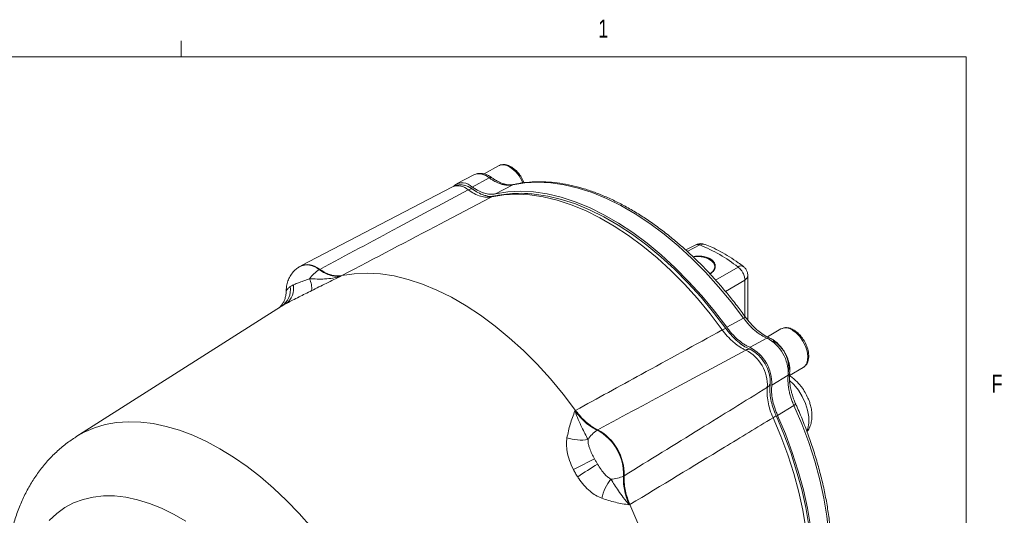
# Model space of a CAD drawing. Header units: inches. Extents: x 0.3 to 33.9, y 0.2 to 21.6.
# Tile 17 of 17: x 28.6 to 33.7, y 19 to 21.6. Entities that reach past the tile are written whole.
import ezdxf

# ---------------------------------------------------------------- set-up
doc = ezdxf.new("R2010")
doc.units = ezdxf.units.IN
doc.header["$MEASUREMENT"] = 0
doc.styles.add('SLDTEXTSTYLE0', font='TXT', dxfattribs={"width": 0.75})

msp = doc.modelspace()

# ---------------------------------------------------------------- linework, layer by layer
at = {"color": 7, "linetype": 'Continuous', "lineweight": 0}
for p, q in [((29.3979, 21.4106), (29.3979, 21.4954)), ((0.5229, 21.4106), (33.5229, 21.4106)), ((33.5229, 0.4106), (33.5229, 21.4106))]:
    msp.add_line(p, q, dxfattribs=at)
at = {"color": 7, "linetype": 'Continuous', "lineweight": 15}
for p, q in [((31.0653, 20.8388), (30.9908, 20.7958)), ((31.0653, 20.8388), (30.9908, 20.7958)), ((30.9358, 20.7914), (30.8445, 20.7438)), ((31.0172, 20.7752), (30.9281, 20.7274)), ((30.8245, 20.7289), (30.0265, 20.3126)), ((31.1407, 20.7387), (31.0506, 20.6915)), ((31.1475, 20.7404), (31.1407, 20.7387)), ((32.1022, 20.4232), (32.0494, 20.3965)), ((30.022, 20.31), (30.019, 20.3081)), ((30.1267, 20.2947), (30.1236, 20.2928)), ((30.2401, 20.2601), (30.2431, 20.262)), ((32.3759, 20.0276), (32.376, 20.2618)), ((29.9212, 20.0979), (28.8453, 19.4139)), ((29.9199, 20.0968), (29.9213, 20.0978)), ((32.3528, 20.0389), (32.2646, 19.9905)), ((32.5498, 19.9817), (32.4783, 19.9404)), ((32.4763, 19.9327), (32.3872, 19.8849)), ((32.5955, 19.7373), (32.6671, 19.7786)), ((32.5879, 19.7394), (32.5019, 19.6862)), ((32.6181, 19.5794), (32.5321, 19.5272)), ((31.4708, 19.5533), (31.4676, 19.5514)), ((28.9053, 19.4521), (28.9014, 19.4496)), ((28.9053, 19.4521), (28.9088, 19.4543)), ((31.5841, 19.4496), (31.5872, 19.4515)), ((31.7264, 19.2104), (31.7233, 19.2086)), ((31.7532, 19.0569), (31.7564, 19.0586))]:
    msp.add_line(p, q, dxfattribs=at)
at = {"color": 8, "linetype": 'Continuous', "lineweight": 15}
for p, q in [((32.1238, 20.4228), (32.0573, 20.3893)), ((32.2068, 20.2381), (32.3243, 20.307)), ((32.2582, 20.1788), (32.3598, 20.2382)), ((32.3598, 20.049), (32.3598, 20.2382)), ((29.9213, 20.0978), (29.9269, 20.1014)), ((28.9027, 19.4504), (28.9012, 19.4495))]:
    msp.add_line(p, q, dxfattribs=at)
at = {"color": 7, "linetype": 'Continuous', "lineweight": 15, "flags": 128}
for points in [[(31.1407, 20.7387), (31.2045, 20.7493), (31.2711, 20.7529), (31.3401, 20.7495), (31.4111, 20.7392), (31.4839, 20.7218), (31.5581, 20.6977), (31.6332, 20.6668), (31.7088, 20.6294), (31.7847, 20.5856), (31.8604, 20.5356), (31.9355, 20.4798), (32.0096, 20.4183), (32.0824, 20.3516), (32.1535, 20.2799), (32.2225, 20.2036), (32.289, 20.1231), (32.3528, 20.0389)], [(30.8881, 20.7365), (30.9059, 20.7303), (30.9273, 20.7175)], [(31.0506, 20.6915), (31.1146, 20.702), (31.1812, 20.7055), (31.2504, 20.702), (31.3215, 20.6916), (31.3944, 20.6742), (31.4687, 20.65), (31.5439, 20.619), (31.6197, 20.5815), (31.6956, 20.5377), (31.7714, 20.4877), (31.8466, 20.4318), (31.9208, 20.3703), (31.9937, 20.3035), (32.0649, 20.2317), (32.134, 20.1554), (32.2007, 20.0748), (32.2646, 19.9905)], [(31.0306, 20.6756), (31.0944, 20.6861), (31.1609, 20.6896), (31.2299, 20.6862), (31.3009, 20.6758), (31.3736, 20.6585), (31.4477, 20.6343), (31.5227, 20.6035), (31.5983, 20.5661), (31.6741, 20.5223), (31.7497, 20.4724), (31.8248, 20.4166), (31.8988, 20.3553), (31.9716, 20.2886), (32.0426, 20.217), (32.1115, 20.1409), (32.1781, 20.0605), (32.2418, 19.9764)], [(31.2465, 20.6907), (31.2537, 20.69), (31.3243, 20.6796), (31.3966, 20.6624), (31.4702, 20.6384), (31.5448, 20.6078), (31.6199, 20.5706), (31.6952, 20.5271), (31.7704, 20.4775), (31.8449, 20.4221), (31.9185, 20.3611), (31.9908, 20.2949), (32.0614, 20.2237), (32.1299, 20.148), (32.196, 20.0682), (32.2594, 19.9846)], [(32.0889, 20.36), (32.0912, 20.3604), (32.1175, 20.3614), (32.1431, 20.3582), (32.1662, 20.3509), (32.1848, 20.3402), (32.1974, 20.3269), (32.203, 20.3121), (32.2011, 20.2969), (32.1919, 20.2827), (32.1762, 20.2706)], [(30.2431, 20.262), (30.3079, 20.2719), (30.3755, 20.2749), (30.4455, 20.2708), (30.5175, 20.2598), (30.5911, 20.2419), (30.6661, 20.2172), (30.7421, 20.1858), (30.8186, 20.1479), (30.8953, 20.1036), (30.9718, 20.0532), (31.0477, 19.9969), (31.1227, 19.935), (31.1964, 19.8679), (31.2684, 19.7957), (31.3384, 19.719), (31.4059, 19.6381), (31.4708, 19.5533)], [(32.6671, 19.7786), (32.6691, 19.7799), (32.6723, 19.7823), (32.6835, 19.7961), (32.6899, 19.8152), (32.6912, 19.8384), (32.6873, 19.8642), (32.6785, 19.891), (32.6652, 19.9172), (32.6484, 19.941), (32.6291, 19.961), (32.6085, 19.9759)], [(32.6181, 19.5794), (32.6591, 19.482), (32.6955, 19.3841), (32.7271, 19.2862), (32.7536, 19.1888), (32.775, 19.0924), (32.7912, 18.9975), (32.802, 18.9046), (32.8074, 18.814), (32.8074, 18.7264), (32.8019, 18.6422), (32.7911, 18.5617), (32.775, 18.4854), (32.7536, 18.4137), (32.727, 18.347), (32.6954, 18.2855), (32.659, 18.2297), (32.618, 18.1798)], [(32.5083, 19.5148), (32.5493, 19.4175), (32.5856, 19.3197), (32.6171, 19.2219), (32.6436, 19.1246), (32.665, 19.0283), (32.6811, 18.9334), (32.6919, 18.8406), (32.6973, 18.7501), (32.6973, 18.6626), (32.6919, 18.5784), (32.6811, 18.498), (32.665, 18.4218), (32.6436, 18.3501), (32.6171, 18.2834), (32.5856, 18.222), (32.5493, 18.1661), (32.5083, 18.1162)], [(32.5242, 19.5259), (32.5649, 19.4292), (32.601, 19.332), (32.6323, 19.2348), (32.6587, 19.1381), (32.6799, 19.0424), (32.6959, 18.9482), (32.7066, 18.8559), (32.712, 18.766), (32.712, 18.679), (32.7066, 18.5954), (32.6959, 18.5154), (32.6799, 18.4397), (32.6587, 18.3685), (32.6323, 18.3022), (32.627, 18.2906)], [(32.5321, 19.5272), (32.5731, 19.4297), (32.6095, 19.3317), (32.6411, 19.2337), (32.6676, 19.1361), (32.689, 19.0396), (32.7052, 18.9446), (32.716, 18.8515), (32.7214, 18.7608), (32.7214, 18.6731), (32.7159, 18.5887), (32.7051, 18.5082), (32.689, 18.4318), (32.6676, 18.3599), (32.641, 18.2931), (32.6094, 18.2315), (32.573, 18.1755), (32.532, 18.1254)], [(31.7564, 19.0586), (31.7974, 18.9601), (31.8337, 18.8611), (31.8651, 18.7622), (31.8916, 18.6637), (31.9129, 18.5664), (31.929, 18.4705), (31.9398, 18.3765), (31.9452, 18.2851), (31.9452, 18.1965), (31.9398, 18.1113), (31.929, 18.0298), (31.9129, 17.9525), (31.8916, 17.8797), (31.8651, 17.8118), (31.8337, 17.7492), (31.7974, 17.6922), (31.7564, 17.641)]]:
    msp.add_lwpolyline(points, dxfattribs=at)
at = {"color": 8, "linetype": 'Continuous', "lineweight": 15, "flags": 128}
for points in [[(32.6855, 19.4463), (32.6904, 19.4588), (32.6958, 19.4872), (32.6955, 19.5196), (32.6896, 19.5544), (32.6782, 19.5903), (32.6619, 19.6258), (32.6413, 19.6593), (32.6174, 19.6895), (32.5955, 19.7112)], [(30.0831, 18.9387), (30.0187, 19.0113), (29.9523, 19.0799), (29.8843, 19.1441), (29.8149, 19.2036), (29.7446, 19.2582), (29.6736, 19.3076), (29.6023, 19.3516), (29.531, 19.39), (29.46, 19.4225), (29.3897, 19.4491), (29.3203, 19.4697), (29.2523, 19.484), (29.1859, 19.4921), (29.1215, 19.4939), (29.0593, 19.4894), (28.9996, 19.4787), (28.9427, 19.4617), (28.8889, 19.4386), (28.8453, 19.4139)], [(29.4232, 18.9712), (29.359, 19.0083), (29.295, 19.0395), (29.2315, 19.0649), (29.169, 19.084), (29.1078, 19.097), (29.0483, 19.1037), (28.9908, 19.104), (28.9356, 19.098), (28.8831, 19.0856), (28.8336, 19.0671), (28.7873, 19.0424), (28.7446, 19.0117), (28.7057, 18.9752)]]:
    msp.add_lwpolyline(points, dxfattribs=at)
at = {"color": 8, "linetype": 'Continuous', "lineweight": 15}
for centre, radius, start, end in [((30.9632, 20.7168), 0.0795, 47.2157, 110.2226), ((31.0899, 20.788), 0.0565, 52.8951, 115.7945), ((31.0279, 20.6825), 0.1786, 21.7744, 57.4551), ((30.8522, 20.6536), 0.0802, 47.0836, 110.1835), ((31.0488, 20.6409), 0.0391, 102.6791, 117.6398), ((32.1403, 20.3955), 0.0319, 70.3776, 121.1411), ((30.0601, 20.2237), 0.0939, 47.4117, 115.9429), ((32.3401, 20.2875), 0.0251, 60.4707, 129.0967), ((32.3468, 20.2644), 0.0292, 296.4219, 354.9714), ((32.5744, 19.9309), 0.0565, 52.8951, 115.7945)]:
    msp.add_arc(centre, radius, start, end, dxfattribs=at)
at = {"color": 7, "linetype": 'Continuous', "lineweight": 15}
for centre, radius, start, end in [((30.8761, 20.6758), 0.0732, 44.7819, 128.0949), ((30.9256, 20.6816), 0.036, 87.2583, 121.3878), ((31.816, 19.6582), 0.8242, 51.9252, 68.0712), ((30.0631, 20.2255), 0.0939, 47.4207, 115.9311), ((30.2299, 20.127), 0.1969, 122.6679, 143.0844), ((29.9738, 20.1942), 0.111, 354.0894, 27.4022), ((29.867, 20.1887), 0.1059, 304.4677, 8.1787), ((29.8907, 20.1942), 0.0991, 306.471, 11.0068), ((32.2892, 19.8979), 0.0917, 109.0071, 121.1356), ((32.3802, 19.7484), 0.2078, 357.5102, 62.4838), ((32.4249, 19.776), 0.1659, 350.5003, 59.3568), ((32.3828, 19.8406), 0.0342, 81.5276, 120.05), ((32.2693, 19.6845), 0.2091, 357.41, 62.59), ((32.2874, 19.6948), 0.2147, 357.6859, 62.3081), ((32.2979, 19.701), 0.1954, 357.41, 62.59), ((32.4612, 19.7047), 0.0342, 299.9437, 338.4647), ((32.464, 19.5951), 0.0918, 298.8599, 310.9779), ((31.4589, 19.2167), 0.2676, 358.6456, 61.3544), ((31.4999, 19.6588), 0.2611, 253.4216, 278.0052), ((31.6696, 19.319), 0.1562, 123.1956, 148.6362), ((31.456, 19.215), 0.2674, 358.6403, 61.3597), ((30.4772, 21.3074), 2.286, 295.4397, 298.565), ((32.782, 17.316), 2.2921, 121.4387, 124.5558), ((31.8623, 19.0311), 0.2612, 141.998, 166.5762), ((31.6528, 19.3481), 0.1562, 271.3629, 296.7994)]:
    msp.add_arc(centre, radius, start, end, dxfattribs=at)
for points, knots in [([(31.0314, 20.7761), (31.0269, 20.7793), (31.0169, 20.7862), (31.0006, 20.7937), (30.9825, 20.7988), (30.964, 20.7997), (30.9478, 20.7973), (30.939, 20.7924), (30.9356, 20.7906)], [0, 0, 0, 0, 0.146139, 0.324693, 0.507578, 0.693205, 0.88208, 1, 1, 1, 1]), ([(31.1997, 20.7495), (31.198, 20.7541), (31.1929, 20.7685), (31.1774, 20.7929), (31.1568, 20.8163), (31.1342, 20.8331), (31.1122, 20.8434), (31.0875, 20.8476), (31.073, 20.8419), (31.0653, 20.8388)], [0, 0, 0, 0, 0.072104, 0.225402, 0.409628, 0.528897, 0.666924, 0.824051, 1, 1, 1, 1]), ([(31.1997, 20.7495), (31.198, 20.7541), (31.1929, 20.7685), (31.1774, 20.7929), (31.1568, 20.8163), (31.1342, 20.8331), (31.1122, 20.8434), (31.0875, 20.8476), (31.073, 20.8419), (31.0653, 20.8388)], [0, 0, 0, 0, 0.0721038, 0.2254023, 0.4096284, 0.5288968, 0.6669245, 0.8240513, 1, 1, 1, 1]), ([(31.0172, 20.7752), (31.0213, 20.7724), (31.0308, 20.7657), (31.0447, 20.7575), (31.0604, 20.7499), (31.0764, 20.7432), (31.0953, 20.7386), (31.1176, 20.735), (31.1324, 20.7374), (31.1407, 20.7387)], [0, 0, 0, 0, 0.093134, 0.221777, 0.318053, 0.456595, 0.594338, 0.772833, 1, 1, 1, 1]), ([(31.1473, 20.7408), (31.1383, 20.7394), (31.1221, 20.7369), (31.0977, 20.7423), (31.0789, 20.7483), (31.0622, 20.7568), (31.0472, 20.7653), (31.0361, 20.773), (31.0314, 20.7763)], [0, 0, 0, 0, 0.259046, 0.465773, 0.620947, 0.729269, 0.884383, 1, 1, 1, 1]), ([(32.3642, 20.0428), (32.3619, 20.046), (32.3456, 20.0691), (32.3131, 20.1115), (32.2662, 20.1701), (32.2163, 20.2283), (32.164, 20.2853), (32.1095, 20.3407), (32.0533, 20.3938), (31.9955, 20.4443), (31.9365, 20.4918), (31.8765, 20.5361), (31.8158, 20.5768), (31.7545, 20.6137), (31.693, 20.6468), (31.6314, 20.6757), (31.57, 20.7004), (31.5089, 20.7207), (31.4483, 20.7365), (31.3884, 20.7477), (31.3293, 20.7542), (31.2713, 20.756), (31.2146, 20.7524), (31.1726, 20.747), (31.1503, 20.7412), (31.1457, 20.74)], [0, 0, 0, 0, 0.006498, 0.047213, 0.089608, 0.13328, 0.17791, 0.223271, 0.269197, 0.315565, 0.362282, 0.409277, 0.4565, 0.503912, 0.551485, 0.599204, 0.64706, 0.695052, 0.743189, 0.791491, 0.839987, 0.88872, 0.937748, 0.987148, 1, 1, 1, 1]), ([(30.9068, 20.7123), (30.7846, 20.6468), (30.5247, 20.5075), (30.2645, 20.3684), (30.1267, 20.2947)], [0, 0, 0, 0, 0.4703254, 1, 1, 1, 1]), ([(30.8889, 20.7357), (30.8841, 20.7369), (30.872, 20.7398), (30.852, 20.7384), (30.8347, 20.7346), (30.8264, 20.7293), (30.8244, 20.728)], [0, 0, 0, 0, 0.2214807, 0.5602897, 0.8915242, 1, 1, 1, 1]), ([(30.9068, 20.7123), (30.9175, 20.7052), (30.9393, 20.6908), (30.9715, 20.6781), (31.0028, 20.6718), (31.0213, 20.6743), (31.0306, 20.6756)], [0, 0, 0, 0, 0.245724, 0.500002, 0.745724, 1, 1, 1, 1]), ([(30.9273, 20.7175), (30.9374, 20.7108), (30.958, 20.697), (30.9856, 20.6847), (31.0021, 20.6814), (31.0087, 20.6801)], [0, 0, 0, 0, 0.368972, 0.748644, 1, 1, 1, 1]), ([(30.9281, 20.7274), (30.9309, 20.7254), (30.9395, 20.7194), (30.951, 20.7124), (30.9644, 20.7054), (30.977, 20.6997), (30.9916, 20.6946), (31.006, 20.6911), (31.0181, 20.6895), (31.028, 20.689), (31.0357, 20.6893), (31.0433, 20.69), (31.0482, 20.691), (31.0506, 20.6915)], [0, 0, 0, 0, 0.066336, 0.199763, 0.266894, 0.380106, 0.494099, 0.610576, 0.72791, 0.795515, 0.863284, 0.931557, 1, 1, 1, 1]), ([(31.243, 20.6909), (31.2406, 20.6912), (31.2161, 20.6943), (31.1709, 20.6946), (31.1093, 20.6914), (31.0662, 20.6847), (31.044, 20.6799), (31.0402, 20.6791)], [0, 0, 0, 0, 0.034524, 0.344819, 0.653392, 0.941465, 1, 1, 1, 1]), ([(30.2431, 20.262), (30.4167, 20.3532), (30.6792, 20.491), (30.9417, 20.6289), (31.0306, 20.6756)], [0, 0, 0, 0, 0.661168, 1, 1, 1, 1]), ([(31.0399, 20.6793), (31.0366, 20.6787), (31.0288, 20.6772), (31.0175, 20.6772), (31.0092, 20.6795), (31.0086, 20.6796)], [0, 0, 0, 0, 0.395533, 0.956421, 1, 1, 1, 1]), ([(32.1507, 20.4249), (32.1469, 20.4264), (32.1368, 20.4304), (32.1194, 20.43), (32.1077, 20.4254), (32.1023, 20.4232)], [0, 0, 0, 0, 0.2441096, 0.6499564, 1, 1, 1, 1]), ([(32.3524, 20.309), (32.3433, 20.316), (32.3193, 20.3346), (32.2794, 20.3609), (32.2331, 20.388), (32.1902, 20.4097), (32.1628, 20.4205), (32.1509, 20.4252)], [0, 0, 0, 0, 0.137963, 0.365517, 0.594745, 0.825367, 1, 1, 1, 1]), ([(32.0871, 20.3612), (32.0916, 20.362), (32.0989, 20.3632), (32.1092, 20.3639), (32.1205, 20.3641), (32.1316, 20.3635), (32.1423, 20.3621), (32.1524, 20.3601), (32.1619, 20.3574), (32.1704, 20.354), (32.1782, 20.3502), (32.1851, 20.3458), (32.1908, 20.3409), (32.1958, 20.3357), (32.1997, 20.3302), (32.2025, 20.3243), (32.2044, 20.3183), (32.2051, 20.3122), (32.2046, 20.306), (32.2033, 20.2998), (32.2006, 20.2936), (32.1967, 20.2877), (32.1919, 20.282), (32.1858, 20.2766), (32.1794, 20.2723), (32.1762, 20.2706), (32.1751, 20.27)], [0, 0, 0, 0, 0.0555659, 0.0909753, 0.1239033, 0.1909797, 0.2252334, 0.2565443, 0.3203216, 0.3528825, 0.3828174, 0.4437371, 0.4747966, 0.5043139, 0.5643172, 0.5948635, 0.6250666, 0.6864232, 0.7176326, 0.7492185, 0.8133803, 0.846016, 0.8790652, 0.9462233, 0.980401, 1, 1, 1, 1]), ([(30.0193, 20.3075), (30.0138, 20.304), (30.0002, 20.2954), (29.9828, 20.2765), (29.9674, 20.253), (29.957, 20.2273), (29.9511, 20.2024), (29.9508, 20.1861), (29.9507, 20.1789)], [0, 0, 0, 0, 0.127746, 0.315943, 0.498263, 0.677886, 0.858234, 1, 1, 1, 1]), ([(30.2401, 20.2601), (30.2396, 20.26), (30.2309, 20.2582), (30.2128, 20.257), (30.1845, 20.262), (30.1543, 20.2733), (30.1339, 20.2862), (30.1236, 20.2928)], [0, 0, 0, 0, 0.014322, 0.253699, 0.500028, 0.74622, 1, 1, 1, 1]), ([(30.2431, 20.262), (30.2345, 20.2609), (30.217, 20.2586), (30.188, 20.264), (30.1575, 20.2753), (30.137, 20.2882), (30.1267, 20.2947)], [0, 0, 0, 0, 0.246215, 0.500001, 0.746214, 1, 1, 1, 1]), ([(32.3598, 20.2382), (32.3595, 20.2441), (32.3587, 20.2563), (32.3515, 20.2749), (32.3425, 20.2891), (32.3335, 20.2996), (32.3275, 20.3044), (32.3243, 20.307)], [0, 0, 0, 0, 0.241771, 0.499322, 0.700331, 0.837915, 1, 1, 1, 1]), ([(32.3756, 20.2619), (32.3755, 20.2658), (32.3753, 20.2751), (32.3698, 20.2896), (32.3619, 20.3021), (32.3545, 20.3071), (32.3521, 20.3088)], [0, 0, 0, 0, 0.21244, 0.51182, 0.837662, 1, 1, 1, 1]), ([(30.0724, 20.2453), (30.0658, 20.2427), (30.0523, 20.2374), (30.0307, 20.2298), (30.0082, 20.222), (29.9948, 20.2161), (29.988, 20.2131)], [0, 0, 0, 0, 0.196659, 0.399794, 0.695378, 1, 1, 1, 1]), ([(30.2401, 20.2601), (30.2399, 20.2601), (30.2258, 20.2553), (30.1972, 20.2482), (30.1417, 20.2423), (30.0993, 20.2441), (30.0724, 20.2453)], [0, 0, 0, 0, 0.00233, 0.278135, 0.541057, 1, 1, 1, 1]), ([(30.0843, 20.1828), (30.1098, 20.1955), (30.1484, 20.2149), (30.2003, 20.2406), (30.2266, 20.2536), (30.2399, 20.2601), (30.2401, 20.2601)], [0, 0, 0, 0, 0.493398, 0.745029, 0.997453, 1, 1, 1, 1]), ([(29.9502, 20.1789), (29.9503, 20.1786), (29.9509, 20.171), (29.9485, 20.1566), (29.9433, 20.1372), (29.9358, 20.1209), (29.9277, 20.1084), (29.9204, 20.0996), (29.915, 20.0942), (29.9124, 20.0919), (29.9124, 20.092), (29.9125, 20.092)], [0, 0, 0, 0, 0.005048, 0.170759, 0.323977, 0.463633, 0.587579, 0.698066, 0.805443, 0.918855, 1, 1, 1, 1]), ([(29.9496, 20.1145), (29.9515, 20.1156), (29.9618, 20.1213), (29.9835, 20.1326), (30.0158, 20.1488), (30.0499, 20.1656), (30.0727, 20.177), (30.0843, 20.1828)], [0, 0, 0, 0, 0.054789, 0.306864, 0.566571, 0.779999, 1, 1, 1, 1]), ([(32.3528, 20.0389), (32.3562, 20.0344), (32.3642, 20.0236), (32.3764, 20.0091), (32.3909, 19.9936), (32.4061, 19.9785), (32.4255, 19.9629), (32.4489, 19.9457), (32.4664, 19.9374), (32.4763, 19.9327)], [0, 0, 0, 0, 0.0931339, 0.221777, 0.3180535, 0.4565953, 0.5943378, 0.7728327, 1, 1, 1, 1]), ([(32.49, 19.934), (32.4786, 19.9396), (32.458, 19.9496), (32.4307, 19.9708), (32.4106, 19.9885), (32.3935, 20.0067), (32.3785, 20.0238), (32.3685, 20.0372), (32.3643, 20.0429)], [0, 0, 0, 0, 0.260311, 0.467829, 0.623254, 0.73143, 0.885576, 1, 1, 1, 1]), ([(32.2418, 19.9764), (32.0998, 19.8985), (31.8427, 19.7575), (31.5857, 19.6165), (31.4708, 19.5533)], [0, 0, 0, 0, 0.55255, 1, 1, 1, 1]), ([(32.2418, 19.9764), (32.2463, 19.9704), (32.2552, 19.9585), (32.2697, 19.9418), (32.285, 19.926), (32.3007, 19.9116), (32.3167, 19.8988), (32.3327, 19.8876), (32.3491, 19.8778), (32.3601, 19.8727), (32.3656, 19.8702)], [0, 0, 0, 0, 0.122352, 0.245715, 0.372298, 0.500002, 0.622352, 0.745715, 0.872297, 1, 1, 1, 1]), ([(32.2594, 19.9846), (32.268, 19.9734), (32.2855, 19.9506), (32.3146, 19.9217), (32.3452, 19.8973), (32.3678, 19.8838), (32.3821, 19.8769), (32.3859, 19.8753), (32.3878, 19.8744)], [0, 0, 0, 0, 0.225409, 0.457356, 0.682755, 0.914693, 0.957325, 1, 1, 1, 1]), ([(32.2646, 19.9905), (32.2694, 19.9841), (32.279, 19.9713), (32.2981, 19.9495), (32.3224, 19.9258), (32.3479, 19.9064), (32.3697, 19.8931), (32.3813, 19.8876), (32.3872, 19.8849)], [0, 0, 0, 0, 0.132853, 0.266978, 0.494109, 0.727831, 0.863246, 1, 1, 1, 1]), ([(32.6699, 19.7811), (32.6742, 19.7843), (32.6833, 19.7912), (32.6938, 19.8119), (32.6978, 19.8408), (32.692, 19.8748), (32.68, 19.9059), (32.6621, 19.9358), (32.6412, 19.9591), (32.6187, 19.976), (32.5967, 19.9862), (32.572, 19.9905), (32.5575, 19.9847), (32.5498, 19.9817)], [0, 0, 0, 0, 0.064883, 0.137529, 0.260506, 0.360954, 0.455295, 0.545286, 0.653433, 0.723447, 0.804474, 0.896712, 1, 1, 1, 1]), ([(32.5698, 19.8578), (32.5645, 19.8662), (32.5571, 19.878), (32.5443, 19.8935), (32.5327, 19.9056), (32.5181, 19.9179), (32.5038, 19.9277), (32.4942, 19.9319), (32.49, 19.9337)], [0, 0, 0, 0, 0.248847, 0.350061, 0.516293, 0.68615, 0.866442, 1, 1, 1, 1]), ([(31.5872, 19.4515), (31.7246, 19.5255), (31.9839, 19.6651), (32.2435, 19.8046), (32.3656, 19.8702)], [0, 0, 0, 0, 0.529676, 1, 1, 1, 1]), ([(32.5955, 19.7508), (32.5961, 19.7557), (32.5974, 19.7669), (32.5957, 19.7856), (32.592, 19.8043), (32.5867, 19.8216), (32.5798, 19.8391), (32.5734, 19.8511), (32.5698, 19.8578)], [0, 0, 0, 0, 0.144324, 0.3353287, 0.5208008, 0.6576584, 0.8081008, 1, 1, 1, 1]), ([(32.5879, 19.7394), (32.587, 19.7285), (32.5855, 19.7092), (32.5886, 19.6803), (32.5925, 19.6558), (32.5979, 19.635), (32.6041, 19.6147), (32.6105, 19.5969), (32.6158, 19.5846), (32.6181, 19.5794)], [0, 0, 0, 0, 0.227167, 0.405662, 0.543405, 0.681946, 0.778223, 0.906866, 1, 1, 1, 1]), ([(32.6771, 19.6471), (32.6707, 19.6574), (32.6618, 19.6717), (32.6465, 19.6906), (32.6329, 19.7055), (32.6155, 19.7208), (32.6022, 19.7312), (32.5944, 19.7355), (32.5933, 19.736)], [0, 0, 0, 0, 0.283228, 0.394505, 0.578565, 0.767222, 0.968331, 1, 1, 1, 1]), ([(32.6273, 19.5873), (32.6245, 19.5938), (32.6179, 19.6092), (32.6105, 19.6308), (32.6033, 19.6546), (32.598, 19.6809), (32.5933, 19.7151), (32.595, 19.738), (32.5959, 19.7507)], [0, 0, 0, 0, 0.114424, 0.26857, 0.376746, 0.532171, 0.739689, 1, 1, 1, 1]), ([(32.4783, 19.6751), (32.3604, 19.6021), (32.1098, 19.447), (31.8592, 19.2923), (31.7264, 19.2104)], [0, 0, 0, 0, 0.4703254, 1, 1, 1, 1]), ([(32.4783, 19.6751), (32.4774, 19.6633), (32.4758, 19.6392), (32.4809, 19.5991), (32.4911, 19.557), (32.5025, 19.529), (32.5083, 19.5148)], [0, 0, 0, 0, 0.245724, 0.500002, 0.745724, 1, 1, 1, 1]), ([(32.493, 19.6922), (32.4922, 19.681), (32.4905, 19.6582), (32.4945, 19.6204), (32.5033, 19.5808), (32.5134, 19.5516), (32.521, 19.5332), (32.5231, 19.5283), (32.5242, 19.5259)], [0, 0, 0, 0, 0.225409, 0.457356, 0.682755, 0.914693, 0.957325, 1, 1, 1, 1]), ([(32.5019, 19.6862), (32.5014, 19.6799), (32.5003, 19.6673), (32.5008, 19.6424), (32.5047, 19.6109), (32.513, 19.5779), (32.5225, 19.5498), (32.5289, 19.5348), (32.5321, 19.5272)], [0, 0, 0, 0, 0.132862, 0.2669965, 0.4941271, 0.727849, 0.8632545, 1, 1, 1, 1]), ([(32.6866, 19.4416), (32.6888, 19.4443), (32.6965, 19.4536), (32.7048, 19.4731), (32.7114, 19.4987), (32.7132, 19.5256), (32.7111, 19.5527), (32.7061, 19.5773), (32.6994, 19.5991), (32.6906, 19.6219), (32.6823, 19.6375), (32.6771, 19.6471)], [0, 0, 0, 0, 0.0522049, 0.1786282, 0.3093548, 0.4399995, 0.5630374, 0.6856783, 0.7757068, 0.8613035, 1, 1, 1, 1]), ([(32.6218, 18.1833), (32.6229, 18.1844), (32.6371, 18.1983), (32.661, 18.2294), (32.6936, 18.2765), (32.7222, 18.3283), (32.7473, 18.3837), (32.7685, 18.4429), (32.786, 18.5053), (32.7995, 18.571), (32.8092, 18.6395), (32.815, 18.7107), (32.8168, 18.7842), (32.8147, 18.8597), (32.8087, 18.9371), (32.7989, 19.0159), (32.7853, 19.0959), (32.768, 19.1766), (32.7472, 19.2578), (32.7229, 19.339), (32.6956, 19.4195), (32.6654, 19.4982), (32.6425, 19.5541), (32.629, 19.5833), (32.6271, 19.5872)], [0, 0, 0, 0, 0.004021, 0.053664, 0.103405, 0.153236, 0.203138, 0.253091, 0.303072, 0.353063, 0.403045, 0.453006, 0.50293, 0.552807, 0.602623, 0.652364, 0.702009, 0.751525, 0.800861, 0.84993, 0.898568, 0.946435, 0.992686, 1, 1, 1, 1]), ([(31.4676, 19.5514), (31.4676, 19.5513), (31.4632, 19.5397), (31.4545, 19.5166), (31.4383, 19.4702), (31.4306, 19.4331), (31.4254, 19.4085)], [0, 0, 0, 0, 0.002547, 0.254971, 0.506602, 1, 1, 1, 1]), ([(31.5363, 19.4002), (31.5253, 19.4209), (31.508, 19.4535), (31.4846, 19.505), (31.4731, 19.5352), (31.4677, 19.5513), (31.4676, 19.5514)], [0, 0, 0, 0, 0.458943, 0.721865, 0.99767, 1, 1, 1, 1]), ([(31.5841, 19.4496), (31.574, 19.4549), (31.5534, 19.4655), (31.5231, 19.4891), (31.4938, 19.5175), (31.4765, 19.54), (31.4676, 19.5514)], [0, 0, 0, 0, 0.246206, 0.499999, 0.746205, 1, 1, 1, 1]), ([(31.4708, 19.5533), (31.4733, 19.55), (31.4839, 19.5357), (31.5045, 19.512), (31.5321, 19.4864), (31.5601, 19.4656), (31.5781, 19.4563), (31.5872, 19.4515)], [0, 0, 0, 0, 0.073245, 0.312639, 0.558976, 0.776893, 1, 1, 1, 1]), ([(31.7564, 19.0586), (31.9221, 19.1591), (32.1728, 19.3111), (32.4234, 19.4632), (32.5083, 19.5148)], [0, 0, 0, 0, 0.6611682, 1, 1, 1, 1]), ([(28.8457, 19.4132), (28.837, 19.4079), (28.8097, 19.3911), (28.7672, 19.3574), (28.7186, 19.3125), (28.6742, 19.2628), (28.6338, 19.2088), (28.5976, 19.1504), (28.5657, 19.0878), (28.5382, 19.0211), (28.5154, 18.9505), (28.4973, 18.8761), (28.4842, 18.7983), (28.4761, 18.7174), (28.473, 18.634), (28.4752, 18.5484), (28.4817, 18.4648), (28.4898, 18.4093), (28.4937, 18.3833)], [0, 0, 0, 0, 0.027867, 0.088123, 0.148452, 0.209132, 0.270426, 0.33257, 0.395762, 0.460139, 0.525758, 0.592583, 0.660488, 0.729266, 0.798675, 0.868471, 0.938441, 1, 1, 1, 1]), ([(31.4254, 19.4085), (31.4242, 19.3971), (31.4219, 19.374), (31.4263, 19.334), (31.4377, 19.2894), (31.4519, 19.2587), (31.4592, 19.2431)], [0, 0, 0, 0, 0.21336, 0.43352, 0.711269, 1, 1, 1, 1]), ([(31.5703, 19.2997), (31.5692, 19.3017), (31.5632, 19.3125), (31.553, 19.3324), (31.543, 19.3572), (31.537, 19.3802), (31.5365, 19.3935), (31.5363, 19.4002)], [0, 0, 0, 0, 0.06151, 0.327969, 0.600279, 0.797253, 1, 1, 1, 1]), ([(31.6566, 19.1919), (31.651, 19.1954), (31.6397, 19.2024), (31.6222, 19.2196), (31.6043, 19.2427), (31.5925, 19.2619), (31.5865, 19.2716)], [0, 0, 0, 0, 0.196659, 0.399794, 0.695378, 1, 1, 1, 1]), ([(31.4819, 19.2037), (31.4837, 19.201), (31.4938, 19.1857), (31.5145, 19.159), (31.5447, 19.1294), (31.5763, 19.1062), (31.5975, 19.0966), (31.6083, 19.0917)], [0, 0, 0, 0, 0.054789, 0.306864, 0.566571, 0.779999, 1, 1, 1, 1]), ([(31.7532, 19.0569), (31.7531, 19.057), (31.7419, 19.0697), (31.7214, 19.0948), (31.6885, 19.1407), (31.669, 19.172), (31.6566, 19.1919)], [0, 0, 0, 0, 0.00233, 0.278135, 0.541057, 1, 1, 1, 1]), ([(31.7532, 19.0569), (31.7525, 19.0584), (31.7463, 19.0723), (31.7362, 19.0996), (31.7267, 19.1375), (31.7217, 19.1748), (31.7227, 19.1972), (31.7233, 19.2086)], [0, 0, 0, 0, 0.028662, 0.26802, 0.51433, 0.753688, 1, 1, 1, 1]), ([(31.7264, 19.2104), (31.7262, 19.2071), (31.7252, 19.1929), (31.7262, 19.1659), (31.7321, 19.1298), (31.7421, 19.0936), (31.7516, 19.0704), (31.7564, 19.0586)], [0, 0, 0, 0, 0.073245, 0.312639, 0.558976, 0.776893, 1, 1, 1, 1]), ([(31.6083, 19.0917), (31.6322, 19.0839), (31.6682, 19.0721), (31.7164, 19.0629), (31.7408, 19.0589), (31.7531, 19.0569), (31.7532, 19.0569)], [0, 0, 0, 0, 0.493398, 0.745029, 0.997453, 1, 1, 1, 1])]:
    msp.add_open_spline(points, degree=3, knots=knots, dxfattribs=at)
at = {"color": 8, "linetype": 'Continuous', "lineweight": 15}
for points, knots in [([(31.0311, 20.7764), (31.0311, 20.7764), (31.0298, 20.7781), (31.025, 20.7783), (31.0198, 20.7762), (31.0172, 20.7752)], [0, 0, 0, 0, 0.026744, 0.513372, 1, 1, 1, 1]), ([(32.1238, 20.4228), (32.1208, 20.4238), (32.1152, 20.4256), (32.1078, 20.4256), (32.1041, 20.4236), (32.1024, 20.4227)], [0, 0, 0, 0, 0.385911, 0.71348, 1, 1, 1, 1]), ([(29.9718, 20.2038), (29.9708, 20.2031), (29.9654, 20.1993), (29.9575, 20.1921), (29.9513, 20.1838), (29.9506, 20.1803), (29.9503, 20.1789)], [0, 0, 0, 0, 0.077973, 0.415752, 0.760947, 1, 1, 1, 1]), ([(32.3639, 20.0426), (32.3638, 20.0429), (32.3638, 20.0438), (32.3601, 20.0427), (32.3552, 20.0402), (32.3528, 20.0389)], [0, 0, 0, 0, 0.164281, 0.582141, 1, 1, 1, 1]), ([(32.49, 19.9336), (32.4882, 19.9344), (32.484, 19.936), (32.4791, 19.9339), (32.4763, 19.9327)], [0, 0, 0, 0, 0.437163, 1, 1, 1, 1]), ([(32.5956, 19.7508), (32.5953, 19.7489), (32.5946, 19.7445), (32.5903, 19.7412), (32.5879, 19.7394)], [0, 0, 0, 0, 0.438363, 1, 1, 1, 1]), ([(32.6268, 19.5871), (32.627, 19.5869), (32.6278, 19.5864), (32.625, 19.5838), (32.6204, 19.5809), (32.6181, 19.5794)], [0, 0, 0, 0, 0.166167, 0.583083, 1, 1, 1, 1])]:
    msp.add_open_spline(points, degree=3, knots=knots, dxfattribs=at)
at = {"color": 7, "linetype": 'Continuous', "lineweight": 15}
for points in [[(29.988, 20.2131), (29.985, 20.2116), (29.9792, 20.2087), (29.9742, 20.2054), (29.9718, 20.2038)], [(29.9269, 20.1014), (29.9303, 20.1035), (29.9372, 20.1076), (29.9455, 20.1122), (29.9496, 20.1145)], [(31.5865, 19.2716), (31.5837, 19.2763), (31.5782, 19.2856), (31.5729, 19.295), (31.5703, 19.2997)], [(31.4592, 19.2431), (31.4627, 19.2364), (31.4697, 19.2229), (31.4779, 19.2101), (31.4819, 19.2037)]]:
    msp.add_open_spline(points, degree=3, dxfattribs=at)

# ---------------------------------------------------------------- texts
at = {"color": 7, "linetype": 'Continuous', "lineweight": 0, "char_height": 0.0938, "attachment_point": 1, "style": 'SLDTEXTSTYLE0'}
for s, insert in [('1', (31.5904, 21.6067)), ('F', (33.6564, 19.7413))]:
    msp.add_mtext(s, dxfattribs=dict(at, insert=insert))

doc.saveas('drawing.dxf')
